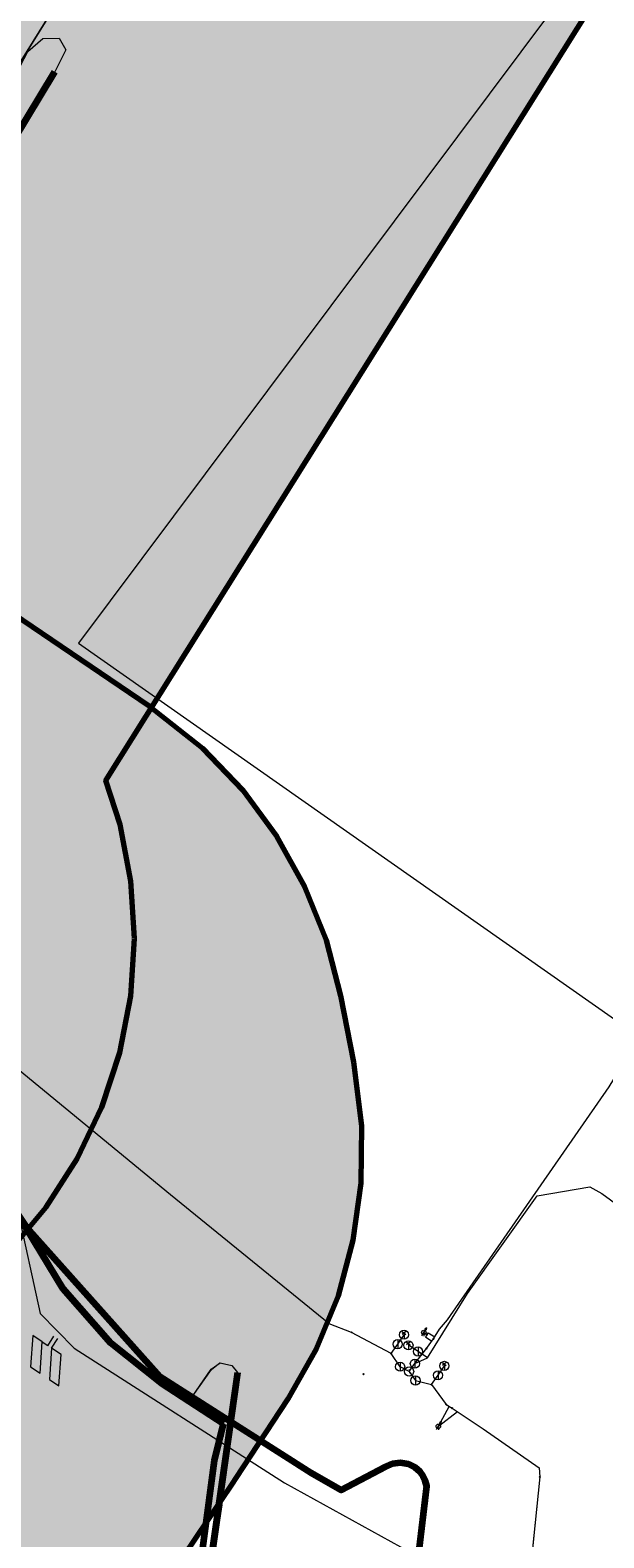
# Model space of a CAD drawing. Header units: metres. Extents: x 90551 to 91648, y 464474 to 467021.
# Tile 10 of 256: x 90826 to 90851, y 464722 to 464788. Entities that reach past the tile are written whole.
import ezdxf
from ezdxf.enums import TextEntityAlignment as Align
from ezdxf.lldxf.tags import DXFTag

# ---------------------------------------------------------------- set-up
doc = ezdxf.new("R2010")
doc.units = ezdxf.units.M
for name, color, linetype, lineweight in [('B-OI-KL-DATA_BT NEDERLAND NV-G', 90, 'KL-DATA-SO', 18), ('B-OI-KL-DATA_HULPSTUK_KPN BV-S', 90, 'Continuous', 18), ('B-OI-KL-DATA_HULPSTUK_T MOBILE NETHERLANDS BV-S', 90, 'Continuous', 18), ('B-OI-KL-DATA_HULPSTUK_UNIVERSITEIT LEIDEN-S', 90, 'Continuous', 18), ('B-OI-KL-DATA_KABELBED_KPN BV-G', 90, 'Continuous', 100), ('B-OI-KL-DATA_KABELBED_T MOBILE NETHERLANDS BV-G', 90, 'Continuous', 100), ('B-OI-KL-DATA_OVERIG_UNIVERSITEIT LEIDEN-G', 90, 'KL-DATA-SO', 18), ('B-OI-KL-ET_LS_230 V_COMOL 5 VOF-G', 190, 'KL-LS-SO', 18), ('B-OI-KL-ET_LS_230 V_UNIVERSITEIT LEIDEN-G', 190, 'KL-LS-SO', 18), ('B-OI-KL-ET_LS_400 V_LIANDER NV PAC 2AI68G2-G', 190, 'KL-LS-SO', 18), ('B-OI-KL-ET_LS_HULPSTUK_LIANDER NV PAC 2AI68G2-S', 190, 'Continuous', 18), ('B-OI-KL-ET_LS_LIANDER NV PAC 2AI68G2-G', 190, 'KL-LS-SO', 18), ('B-OI-KL-GAS_HD_HULPSTUK_LIANDER NV PAC 2AI68G2-S', 30, 'Continuous', 18), ('B-OI-KL-GAS_HD_OVERIG_UNIVERSITEIT LEIDEN-G', 30, 'KL-GAS_HD-SO', 18), ('B-OI-KL-GAS_HD_POLYETHEEN_114_8 BAR_LIANDER NV PAC 2AI68G2-G', 30, 'KL-GAS_HD-SO', 18), ('B-OI-KL-GAS_HD_POLYETHEEN_219_8 BAR_LIANDER NV PAC 2AI68G2-G', 30, 'KL-GAS_HD-SO', 18), ('B-OI-KL-GAS_HD_POLYETHEEN_60_8 BAR_LIANDER NV PAC 2AI68G2-G', 30, 'KL-GAS_HD-SO', 18), ('B-OI-KL-WATER_500_DUNEA NV-G', 170, 'KL-WATER-SO', 18), ('B-OI-KL-WATER_OVERIG_UNIVERSITEIT LEIDEN-G', 170, 'KL-WATER-SO', 18), ('B-OI-OG-INFO_BT NEDERLAND NV-G', 7, 'Continuous', 18), ('B-OI-OG-INFO_COMOL 5 VOF-GV', 7, 'Continuous', 18), ('B-OI-OG-INFO_LIANDER NV PAC 2AI68G2-G', 7, 'Continuous', 18)]:
    doc.layers.add(name, color=color, linetype=linetype, lineweight=lineweight)
for name, color, linetype, lineweight, transparency in [('B-OI-KL-DATA_MANTELBUIS_BT NEDERLAND NV-G', 90, 'Continuous', 100, 0.5), ('B-OI-KL-ET_LS_MANTELBUIS_STAAL_125_LIANDER NV PAC 2AI68G2-G', 190, 'Continuous', 100, 0.5), ('B-OI-KL-OVERIG_MANTELBUIS_OVERIG_COMOL 5 VOF-G', 8, 'Continuous', 100, 0.5)]:
    doc.layers.add(name, color=color, linetype=linetype, lineweight=lineweight, transparency=transparency)
doc.layers.add('B-OI-OG-INFO_EIS VOORZORGSMAATREGEL_DUNEA NV-GV', color=7, linetype='Continuous', lineweight=70, true_color=0xfa194b, transparency=0.8)
doc.layers.add('B-OI-OG-INFO_EIS VOORZORGSMAATREGEL_DUNEA NV-V', color=7, linetype='Continuous', lineweight=18, true_color=0xfa194b, transparency=0.8)
doc.styles.add('NLCS-ISO', font='NLCS-ISO.TTF')
tags = doc.linetypes.add('KL-DATA-SO', pattern='A,4,-1,[101,NLCS.SHX,S=0.5,R=0,X=0,Y=0],-1,4,-1,["D",Standard,S=1,R=0,X=-0.25,Y=-0.5],-1.5', length=12.5).pattern_tags.tags
tags[18] = DXFTag(74, 10)
tags = doc.linetypes.add('KL-GAS_HD-SO', pattern='A,4,-1,[69,NLCS.SHX,S=0.5,R=0,X=0,Y=0],-1,4,-1,["H",Standard,S=1,R=0,X=0,Y=-0.5],-2', length=13).pattern_tags.tags
tags[18] = DXFTag(74, 10)
tags = doc.linetypes.add('KL-LS-SO', pattern='A,4,-1,[103,NLCS.SHX,S=0.75,R=0,X=0,Y=0],-1,4,-1,["L",Standard,S=1,R=0,X=0,Y=-0.5],-2', length=13).pattern_tags.tags
tags[18] = DXFTag(74, 10)
doc.linetypes.add('KL-WATER-SO', pattern='A,7,-0.5,[168,NLCS.SHX,S=0.75,R=0,X=0.75,Y=0],-2', length=9.5)

# ---------------------------------------------------------------- blocks, each defined once
blk = doc.blocks.new('SKL-WTB_HULP_KB MEETPUNT-SO')
at = {"linetype": 'ByBlock', "lineweight": 18}
h = blk.add_hatch(color=0, dxfattribs=at)
h.dxf.hatch_style = 1
h.paths.add_polyline_path([(0.6, 1.04), (0.26, 0.78), (0.54, 0.61)])
at = {"color": 0, "linetype": 'ByBlock', "lineweight": 18}
for points in [[(-0.4, -0.69), (0.4, 0.69)], [(0.6, 1.04), (0.26, 0.78)], [(0.26, 0.78), (0.54, 0.61)], [(0.6, 1.04), (0.54, 0.61)], [(0, -0.25), (0, -0.8)]]:
    blk.add_lwpolyline(points, dxfattribs=at)
blk.add_circle((0, 0), 0.5, dxfattribs=at)
at = {"color": 0, "linetype": 'ByBlock', "lineweight": 18, "style": 'NLCS-ISO', "flags": 1}
for tag, p in [('TYPE', (1.5, 0)), ('OMSCHRIJVING', (1.5, -3)), ('LABEL', (1.5, -1.5))]:
    blk.add_attdef(tag, p, '', height=1, dxfattribs=at)
blk = doc.blocks.new('SKL-WTB_HULP_AFSLUITER-SO')
at = {"color": 0, "linetype": 'ByBlock', "lineweight": 18}
blk.add_lwpolyline([(0, 0.8), (0, -0.8)], dxfattribs=at)
blk.add_circle((0, 0), 1, dxfattribs=at)
at = {"color": 0, "linetype": 'ByBlock', "lineweight": 18, "style": 'NLCS-ISO', "flags": 1}
for tag, p in [('TYPE', (1.5, 0)), ('OMSCHRIJVING', (1.5, -3)), ('LABEL', (1.5, -1.5))]:
    blk.add_attdef(tag, p, '', height=1, dxfattribs=at)
blk = doc.blocks.new('SKL-WTB_HULP_OVERIG-SO')
at = {"color": 0, "linetype": 'ByBlock', "lineweight": 18}
for points in [[(-0.14, 0.14), (0.14, -0.14)], [(0.14, 0.14), (-0.14, -0.14)]]:
    blk.add_lwpolyline(points, dxfattribs=at)
at = {"color": 0, "linetype": 'ByBlock', "lineweight": 18, "style": 'NLCS-ISO', "flags": 1}
for tag, p in [('TYPE', (1.5, 0)), ('OMSCHRIJVING', (1.5, -3)), ('LABEL', (1.5, -1.5))]:
    blk.add_attdef(tag, p, '', height=1, dxfattribs=at)
blk = doc.blocks.new('SKL-WTB_HULP_BLAASGAT-SO')
at = {"color": 0, "linetype": 'ByBlock', "lineweight": 18}
for points in [[(0.4, 0.73), (-0.4, 0.09)], [(-0.4, 0.73), (0.4, 0.09)], [(0, 0.41), (0, -0.87)]]:
    blk.add_lwpolyline(points, dxfattribs=at)
blk.add_circle((0, 0), 1, dxfattribs=at)
at = {"color": 0, "linetype": 'ByBlock', "lineweight": 18, "style": 'NLCS-ISO', "flags": 1}
for tag, p in [('TYPE', (1.5, 0)), ('OMSCHRIJVING', (1.5, -3)), ('LABEL', (1.5, -1.5))]:
    blk.add_attdef(tag, p, '', height=1, dxfattribs=at)
blk = doc.blocks.new('SKL-WTB_HULP_T STUK-SO')
at = {"color": 0, "linetype": 'ByBlock', "lineweight": 18}
blk.add_circle((0, 0), 1, dxfattribs=at)
at = {"color": 0, "linetype": 'ByBlock', "lineweight": -2, "style": 'NLCS-ISO'}
blk.add_text('T', height=1, dxfattribs=at).set_placement((0, 0), align=Align.MIDDLE_CENTER)
at = {"color": 0, "linetype": 'ByBlock', "lineweight": 18, "style": 'NLCS-ISO', "flags": 1}
for tag, p in [('TYPE', (1.5, 0)), ('OMSCHRIJVING', (1.5, -3)), ('LABEL', (1.5, -1.5))]:
    blk.add_attdef(tag, p, '', height=1, dxfattribs=at)
blk = doc.blocks.new('SKL-WTB_HULP_MOF-SO')
at = {"linetype": 'ByBlock', "lineweight": 18}
h = blk.add_hatch(color=0, dxfattribs=at)
h.dxf.hatch_style = 1
h.paths.add_polyline_path([(-0.5625, 0, 1), (0.5625, 0, 1)])
at = {"color": 0, "linetype": 'ByBlock', "lineweight": 18}
blk.add_circle((0, 0), 0.5625, dxfattribs=at)
at = {"color": 0, "linetype": 'ByBlock', "lineweight": 18, "style": 'NLCS-ISO', "flags": 1}
for tag, p in [('TYPE', (1.5, 0)), ('OMSCHRIJVING', (1.5, -3)), ('LABEL', (1.5, -1.5))]:
    blk.add_attdef(tag, p, '', height=1, dxfattribs=at)

msp = doc.modelspace()

# ---------------------------------------------------------------- hatches: boundary and pattern name
at = {"layer": 'B-OI-OG-INFO_EIS VOORZORGSMAATREGEL_DUNEA NV-V'}
for points in [[(90814.016, 464728.383), (90816.472, 464728.985), (90818.832, 464729.892), (90821.059, 464731.09), (90823.117, 464732.559), (90824.973, 464734.276), (90826.598, 464736.214), (90827.964, 464738.341), (90829.052, 464740.623), (90829.843, 464743.025), (90830.325, 464745.507), (90830.49, 464748.031), (90830.335, 464750.555), (90829.863, 464753.039), (90829.232, 464754.979), (90851.127, 464789.919), (90851.405, 464790.375), (90871.204, 464823.932), (90894.638, 464810.269), (90896.899, 464809.136), (90899.284, 464808.297), (90901.756, 464807.767), (90904.275, 464807.551), (90906.802, 464807.656), (90910.152, 464808.3), (90920.611, 464811.256), (90922.995, 464812.097), (90925.255, 464813.231), (90927.354, 464814.642), (90929.258, 464816.306), (90930.936, 464818.196), (90932.376, 464820.306), (91010.707, 464952.471), (91078.909, 464933.059), (91106.076, 464924.654), (91108.535, 464924.06), (91111.047, 464923.783), (91113.575, 464923.823), (91116.079, 464924.183), (91118.516, 464924.855), (91120.849, 464925.831), (91122.623, 464926.823), (91123.339, 464927.272), (91125.391, 464928.75), (91127.24, 464930.474), (91128.858, 464932.418), (91130.216, 464934.551), (91131.246, 464936.715), (91134.607, 464945.029), (91135.404, 464947.428), (91135.892, 464949.91), (91136.064, 464952.432), (91135.915, 464954.956), (91135.451, 464957.442), (91134.675, 464959.848), (91133.602, 464962.138), (91132.249, 464964.274), (91130.637, 464966.223), (91128.792, 464967.951), (91126.743, 464969.434), (91124.525, 464970.647), (91122.171, 464971.569), (91119.719, 464972.187), (91117.208, 464972.491), (91114.68, 464972.476), (91112.174, 464972.142), (91109.73, 464971.495), (91107.387, 464970.543), (91105.183, 464969.305), (91103.152, 464967.798), (91102.862, 464967.519), (91090.509, 464971.34), (91090.073, 464971.47), (91008.8, 464994.602), (91006.329, 464995.139), (91003.811, 464995.36), (91001.283, 464995.261), (90997.607, 464994.531), (90994.815, 464993.698), (90992.443, 464992.823), (90990.2, 464991.656), (90988.122, 464990.215), (90986.243, 464988.524), (90984.591, 464986.609), (90983.328, 464984.73), (90904.102, 464851.054), (90877.495, 464866.568), (90875.234, 464867.701), (90872.848, 464868.54), (90870.376, 464869.071), (90867.857, 464869.286), (90865.331, 464869.181), (90862.838, 464868.759), (90861.133, 464868.277), (90855.571, 464866.435), (90853.227, 464865.491), (90851.019, 464864.257), (90848.985, 464862.755), (90847.157, 464861.008), (90845.563, 464859.045), (90844.634, 464857.612), (90817.095, 464810.938), (90795.324, 464776.196), (90787.532, 464764.169), (90786.295, 464761.964), (90785.344, 464759.62), (90784.698, 464757.176), (90784.365, 464754.67), (90784.351, 464752.141), (90784.697, 464749.417), (90784.962, 464748.077), (90785.106, 464747.533), (90785.21, 464746.985), (90785.429, 464746.311), (90785.608, 464745.633), (90785.816, 464745.119), (90785.991, 464744.58), (90786.293, 464743.941), (90786.557, 464743.289), (90786.833, 464742.798), (90787.071, 464742.294), (90787.448, 464741.701), (90787.795, 464741.084), (90788.129, 464740.634), (90788.43, 464740.161), (90788.881, 464739.618), (90789.3, 464739.053), (90789.686, 464738.651), (90790.047, 464738.217), (90790.566, 464737.733), (90791.051, 464737.227), (90791.485, 464736.876), (90791.896, 464736.493), (90792.6, 464735.975), (90793.017, 464735.638), (90793.271, 464735.481), (90793.591, 464735.245), (90799.499, 464731.359), (90801.695, 464730.107), (90804.031, 464729.14), (90806.471, 464728.477), (90808.976, 464728.127), (90811.504, 464728.095)], [(90793.272, 464674.862), (90795.76, 464675.314), (90798.171, 464676.074), (90800.467, 464677.134), (90802.611, 464678.475), (90804.569, 464680.075), (90806.309, 464681.91), (90807.571, 464683.594), (90810.308, 464687.68), (90834.812, 464724.083), (90834.951, 464724.292), (90837.243, 464727.792), (90838.493, 464729.99), (90839.455, 464732.329), (90840.114, 464734.77), (90840.459, 464737.274), (90840.486, 464739.803), (90840.142, 464742.59), (90839.569, 464745.518), (90838.928, 464747.965), (90837.983, 464750.31), (90836.75, 464752.518), (90835.248, 464754.552), (90833.502, 464756.381), (90831.14, 464758.25), (90821.688, 464764.638), (90819.507, 464765.919), (90817.183, 464766.914), (90814.751, 464767.609), (90812.252, 464767.99), (90809.724, 464768.054), (90807.209, 464767.797), (90804.746, 464767.226), (90802.375, 464766.348), (90800.133, 464765.178), (90798.057, 464763.734), (90796.179, 464762.041), (90794.531, 464760.123), (90793.137, 464758.014), (90792.021, 464755.745), (90791.2, 464753.354), (90790.687, 464750.877), (90790.491, 464748.356), (90790.615, 464745.83), (90791.055, 464743.341), (90791.807, 464740.926), (90792.858, 464738.626), (90794.19, 464736.478), (90794.599, 464735.974), (90777.126, 464710.016), (90777.103, 464709.982), (90774.342, 464705.862), (90773.07, 464703.676), (90772.083, 464701.348), (90771.399, 464698.914), (90771.027, 464696.413), (90770.974, 464693.885), (90771.24, 464691.37), (90771.821, 464688.909), (90772.708, 464686.542), (90773.887, 464684.304), (90775.339, 464682.234), (90777.04, 464680.363), (90778.964, 464678.722), (90781.079, 464677.337), (90783.352, 464676.23), (90785.747, 464675.418), (90788.225, 464674.915), (90790.747, 464674.729)]]:
    msp.add_hatch(color=256, dxfattribs=at).paths.add_polyline_path(points)

# ---------------------------------------------------------------- linework, layer by layer
at = {"layer": 'B-OI-KL-DATA_BT NEDERLAND NV-G', "flags": 128}
for points in [[(90840.98, 464859.88), (90847.97, 464856.17), (90839.9, 464842.37), (90815.01, 464800.77), (90800.59, 464777.54), (90798.84, 464775.89), (90791.89, 464772.83), (90789.7, 464771.59), (90787.41, 464769.84), (90784.82, 464766.88), (90785.7, 464767.02), (90819.72, 464744.4), (90825.75, 464735.33), (90831.61, 464728.77), (90833.06, 464727.93), (90833.87, 464729.09), (90834.25, 464729.37), (90834.77, 464729.26), (90835.02, 464728.95), (90821.82, 464636.4), (90799.1, 464619.15), (90797.677, 464617.552)], [(90840.978, 464859.881), (90847.971, 464856.173), (90839.9, 464842.372), (90815.014, 464800.77), (90800.59, 464777.536), (90798.838, 464775.894), (90791.894, 464772.83), (90789.704, 464771.59), (90787.406, 464769.841), (90784.824, 464766.879), (90785.697, 464767.019), (90819.724, 464744.401), (90825.754, 464735.327), (90831.607, 464728.769), (90833.059, 464727.926)], [(90833.059, 464727.926), (90833.865, 464729.092), (90834.253, 464729.371), (90834.77, 464729.258), (90835.022, 464728.953), (90821.823, 464636.399), (90799.098, 464619.145)]]:
    msp.add_lwpolyline(points, dxfattribs=at)
at = {"layer": 'B-OI-KL-DATA_KABELBED_KPN BV-G', "flags": 128}
for points in [[(90834.402, 464726.695), (90831.681, 464728.465), (90829.452, 464730.235), (90827.354, 464732.628), (90824.436, 464737.415), (90820.994, 464742.791), (90819.781, 464744.168), (90814.371, 464748.43), (90785.587, 464767.379), (90786.833, 464769.117)], [(90842.958, 464627.35), (90840.512, 464626.82), (90838.164, 464626.174), (90833.713, 464625.978), (90830.341, 464627.717), (90828.333, 464628.87), (90825.125, 464631.521), (90823.52, 464633.231), (90822.243, 464633.625), (90821.945, 464636.536), (90824.567, 464656.305), (90827.286, 464674.894), (90829.226, 464689.716), (90831.849, 464708.89), (90834.01, 464725.086), (90834.404, 464726.691)]]:
    msp.add_lwpolyline(points, dxfattribs=at)
at = {"layer": 'B-OI-KL-DATA_KABELBED_T MOBILE NETHERLANDS BV-G', "flags": 128}
for points in [[(90837.888, 464861.429), (90847.855, 464855.975), (90840.772, 464843.931), (90825.227, 464817.502), (90810.888, 464793.904), (90800.59, 464777.536), (90798.838, 464775.894), (90791.894, 464772.83), (90789.704, 464771.59), (90787.406, 464769.841), (90785.484, 464767.637), (90785.427, 464767.549), (90785.398, 464767.441), (90785.409, 464767.31), (90785.46, 464767.205), (90785.554, 464767.115), (90785.697, 464767.019), (90813.806, 464748.253), (90819.725, 464744.401), (90825.754, 464735.327), (90831.607, 464728.769), (90838.272, 464724.524)], [(90800.317, 464616.344), (90824.234, 464637.649), (90824.291, 464637.64), (90825.502, 464636.419), (90829.768, 464632.103), (90830.686, 464627.215), (90831.096, 464626.935), (90831.504, 464627.048), (90831.79, 464627.347), (90842.975, 464720.879), (90843.342, 464723.948), (90843.279, 464724.201), (90843.188, 464724.395), (90843.051, 464724.583), (90842.832, 464724.776), (90842.543, 464724.92), (90842.185, 464724.983), (90841.841, 464724.939), (90841.507, 464724.787), (90839.574, 464723.778), (90838.275, 464724.529)]]:
    msp.add_lwpolyline(points, dxfattribs=at)
at = {"layer": 'B-OI-KL-DATA_MANTELBUIS_BT NEDERLAND NV-G', "flags": 128}
msp.add_lwpolyline([(90835.02, 464728.95), (90834.204, 464723.123), (90834.208, 464723.145), (90834.114, 464722.478), (90821.823, 464636.399)], dxfattribs=at)
at = {"layer": 'B-OI-KL-DATA_OVERIG_UNIVERSITEIT LEIDEN-G', "flags": 128}
for points in [[(90837.888, 464861.429), (90847.854, 464855.975), (90840.772, 464843.931), (90825.227, 464817.502), (90810.888, 464793.904), (90800.59, 464777.536), (90798.838, 464775.894), (90791.894, 464772.83), (90789.704, 464771.59), (90787.406, 464769.841), (90785.484, 464767.637), (90785.427, 464767.549), (90785.398, 464767.441), (90785.409, 464767.311), (90785.46, 464767.205), (90785.554, 464767.115), (90785.697, 464767.019), (90813.806, 464748.253), (90819.725, 464744.401), (90825.754, 464735.327), (90831.607, 464728.769), (90838.272, 464724.523)], [(90838.272, 464724.523), (90839.574, 464723.778), (90841.507, 464724.787), (90841.842, 464724.939), (90842.185, 464724.982), (90842.544, 464724.92), (90842.832, 464724.776), (90843.051, 464724.583), (90843.188, 464724.395), (90843.279, 464724.201), (90843.342, 464723.947)]]:
    msp.add_lwpolyline(points, dxfattribs=at)
at = {"layer": 'B-OI-KL-ET_LS_230 V_COMOL 5 VOF-G', "flags": 128}
for points in [[(90825.921, 464729.198), (90826.336, 464728.919), (90826.431, 464730.301), (90826.016, 464730.58), (90825.921, 464729.198)], [(90826.677, 464730.129), (90826.946, 464730.556)], [(90826.431, 464730.301), (90826.684, 464730.141)], [(90826.751, 464728.64), (90827.166, 464728.361), (90827.261, 464729.743), (90826.846, 464730.022), (90826.751, 464728.64)], [(90826.846, 464730.022), (90827.115, 464730.449)]]:
    msp.add_lwpolyline(points, dxfattribs=at)
at = {"layer": 'B-OI-KL-ET_LS_230 V_UNIVERSITEIT LEIDEN-G', "flags": 128}
for points in [[(90825.921, 464729.198), (90826.336, 464728.919), (90826.431, 464730.301), (90826.016, 464730.58), (90825.921, 464729.198)], [(90826.677, 464730.129), (90826.946, 464730.556)], [(90826.431, 464730.301), (90826.684, 464730.141)], [(90826.751, 464728.64), (90827.166, 464728.361), (90827.261, 464729.743), (90826.846, 464730.022), (90826.751, 464728.64)], [(90826.846, 464730.022), (90827.115, 464730.449)]]:
    msp.add_lwpolyline(points, dxfattribs=at)
at = {"layer": 'B-OI-KL-ET_LS_400 V_LIANDER NV PAC 2AI68G2-G', "flags": 128}
for points in [[(90816.688, 464769.124), (90823.941, 464783.501), (90825.799, 464787.033), (90826.456, 464787.592), (90827.177, 464787.609), (90827.477, 464787.094), (90826.987, 464786.133), (90764.509, 464682.56), (90762.956, 464682.426), (90762.045, 464682.587), (90761.403, 464683.192), (90760.148, 464685.007), (90759.372, 464685.872), (90758.315, 464685.976), (90752.564, 464685.636), (90747.111, 464685.137), (90744.051, 464684.678), (90741.234, 464685.213), (90735.585, 464686.173), (90729.585, 464687.388), (90714.503, 464694.554), (90709.265, 464697.222), (90705.095, 464698.11)], [(90816.688, 464769.124), (90816.83, 464768.583), (90822.742, 464764.329), (90822.774, 464763.561), (90822.184, 464762.449), (90820.2, 464756.466), (90820.172, 464754.245), (90821.297, 464752.086), (90823.208, 464748.862), (90824.528, 464745.591), (90824.962, 464742.234), (90825.324, 464736.173), (90826.341, 464731.551), (90827.834, 464730.025), (90837.08, 464724.106), (90848.987, 464717.531), (90854.724, 464716.589), (90858.96, 464714.963), (90862.883, 464712.67), (90863.944, 464712.104)]]:
    msp.add_lwpolyline(points, dxfattribs=at)
at = {"layer": 'B-OI-KL-ET_LS_LIANDER NV PAC 2AI68G2-G', "flags": 128}
for points in [[(90843.213, 464730.708), (90843.358, 464730.617), (90843.287, 464730.516), (90843.57, 464730.333)], [(90843.213, 464730.708), (90843.358, 464730.617), (90843.408, 464730.697), (90843.694, 464730.517)], [(90843.853, 464726.586), (90844.335, 464727.463)], [(90843.853, 464726.586), (90844.695, 464727.236)]]:
    msp.add_lwpolyline(points, dxfattribs=at)
at = {"layer": 'B-OI-KL-ET_LS_MANTELBUIS_STAAL_125_LIANDER NV PAC 2AI68G2-G', "flags": 128}
msp.add_lwpolyline([(90764.509, 464682.56), (90826.987, 464786.133)], dxfattribs=at)
at = {"layer": 'B-OI-KL-GAS_HD_OVERIG_UNIVERSITEIT LEIDEN-G', "flags": 128}
for points in [[(90840.041, 464730.717), (90839.047, 464731.094), (90832.074, 464736.764), (90825.123, 464742.472), (90818.205, 464748.24), (90814.761, 464751.152), (90811.33, 464754.087), (90801.079, 464762.964), (90797.655, 464765.907), (90794.216, 464768.822), (90790.757, 464771.696), (90787.27, 464774.517), (90783.749, 464777.272), (90780.188, 464779.949), (90772.987, 464785.17), (90769.39, 464787.813), (90765.825, 464790.547), (90762.315, 464793.422), (90758.882, 464796.49), (90755.548, 464799.771), (90752.337, 464803.139), (90749.273, 464806.425), (90747.33, 464808.103)], [(90843.378, 464729.603), (90845.134, 464732.418), (90848.197, 464736.721), (90850.521, 464737.114), (90851.044, 464736.821)], [(90851.044, 464736.821), (90870.052, 464722.92), (90870.215, 464721.948), (90872.116, 464720.581), (90873.084, 464720.787), (90874.617, 464719.71), (90889.506, 464709.557)], [(90841.784, 464729.785), (90840.041, 464730.717)], [(90841.784, 464729.785), (90842.066, 464730.198)], [(90842.959, 464729.875), (90842.539, 464730.147)], [(90843.378, 464729.603), (90842.959, 464729.875)], [(90842.173, 464729.208), (90841.784, 464729.785)], [(90842.568, 464728.995), (90842.173, 464729.208)], [(90842.568, 464728.995), (90842.821, 464729.342)], [(90842.821, 464729.342), (90843.378, 464729.603)], [(90843.84, 464728.831), (90844.121, 464729.244)], [(90842.568, 464728.995), (90842.849, 464728.6)], [(90842.849, 464728.6), (90843.558, 464728.418)], [(90843.558, 464728.418), (90843.84, 464728.831)], [(90843.558, 464728.418), (90844.19, 464727.545)], [(90844.19, 464727.545), (90844.465, 464727.389)], [(90844.465, 464727.389), (90845.826, 464726.48), (90848.282, 464724.762), (90848.316, 464724.368)], [(90848.316, 464724.368), (90846.354, 464705.148)]]:
    msp.add_lwpolyline(points, dxfattribs=at)
at = {"layer": 'B-OI-KL-GAS_HD_POLYETHEEN_114_8 BAR_LIANDER NV PAC 2AI68G2-G', "flags": 128}
for points in [[(90844.19, 464727.545), (90844.465, 464727.389)], [(90844.465, 464727.389), (90845.826, 464726.48), (90848.282, 464724.762), (90848.316, 464724.368)], [(90848.316, 464724.368), (90836.335, 464606.977)]]:
    msp.add_lwpolyline(points, dxfattribs=at)
at = {"layer": 'B-OI-KL-GAS_HD_POLYETHEEN_219_8 BAR_LIANDER NV PAC 2AI68G2-G', "flags": 128}
for points in [[(90840.041, 464730.717), (90839.047, 464731.094), (90832.074, 464736.764), (90825.123, 464742.472), (90818.205, 464748.24), (90814.761, 464751.152), (90811.33, 464754.087), (90801.079, 464762.964), (90797.655, 464765.907), (90794.216, 464768.822), (90790.757, 464771.696), (90787.27, 464774.517), (90783.749, 464777.272), (90780.188, 464779.949), (90772.987, 464785.17), (90769.39, 464787.813), (90765.825, 464790.547), (90762.315, 464793.422), (90758.882, 464796.49), (90755.548, 464799.771), (90752.337, 464803.139), (90749.273, 464806.425), (90747.33, 464808.103)], [(90843.646, 464730.439), (90843.905, 464730.857), (90844.252, 464731.268), (90851.37, 464741.508), (90851.577, 464741.842), (90851.796, 464742.034), (90853.722, 464740.809), (90862.857, 464734.397), (90869.445, 464729.954), (90878.847, 464724.175), (90894.583, 464714.066), (90898.404, 464711.733), (90900.652, 464710.518), (90903.988, 464708.314), (90906.287, 464706.988), (90906.58, 464707.399)], [(90841.784, 464729.785), (90840.041, 464730.717)], [(90843.142, 464729.756), (90843.334, 464730.003)], [(90843.334, 464730.003), (90843.646, 464730.439)], [(90842.173, 464729.208), (90841.784, 464729.785)], [(90842.568, 464728.995), (90842.173, 464729.208)], [(90842.568, 464728.995), (90842.821, 464729.342)], [(90842.821, 464729.342), (90843.142, 464729.756)], [(90842.568, 464728.995), (90842.849, 464728.6)], [(90842.849, 464728.6), (90843.558, 464728.418)], [(90843.558, 464728.418), (90844.19, 464727.545)]]:
    msp.add_lwpolyline(points, dxfattribs=at)
at = {"layer": 'B-OI-KL-GAS_HD_POLYETHEEN_60_8 BAR_LIANDER NV PAC 2AI68G2-G', "flags": 128}
for points in [[(90842.066, 464730.198), (90842.347, 464730.611)], [(90841.784, 464729.785), (90842.066, 464730.198)], [(90842.959, 464729.875), (90842.539, 464730.147)], [(90842.959, 464729.875), (90843.142, 464729.756)], [(90843.84, 464728.831), (90844.121, 464729.244)], [(90843.558, 464728.418), (90843.84, 464728.831)]]:
    msp.add_lwpolyline(points, dxfattribs=at)
at = {"layer": 'B-OI-KL-OVERIG_MANTELBUIS_OVERIG_COMOL 5 VOF-G', "flags": 128}
msp.add_lwpolyline([(90835.022, 464728.953), (90821.823, 464636.399)], dxfattribs=at)
at = {"layer": 'B-OI-KL-WATER_500_DUNEA NV-G', "flags": 128}
msp.add_lwpolyline([(90810.489, 464748.068), (90805.208, 464751.542), (90804.582, 464751.954), (90804.455, 464752.597), (90804.317, 464753.294), (90804.696, 464753.879), (90805.36, 464754.902), (90806.874, 464757.237), (90809.655, 464761.527), (90810.632, 464763.057), (90811.282, 464764.071), (90812.175, 464765.424), (90813.116, 464766.85), (90814.072, 464768.332), (90814.797, 464769.474), (90817.621, 464773.999), (90820.88, 464779.222), (90824.096, 464784.378), (90827.356, 464789.603), (90830.695, 464794.954), (90834.179, 464800.538), (90837.147, 464805.626), (90840.215, 464810.777), (90843.167, 464815.732), (90846.123, 464820.695), (90849.315, 464826.103), (90852.463, 464831.46), (90854.388, 464834.735), (90855.705, 464836.978), (90858.597, 464841.899), (90861.547, 464846.918), (90861.858, 464847.448), (90862.47, 464847.651), (90866.641, 464849.032), (90867.419, 464849.29), (90868.111, 464848.881), (90873.652, 464845.604), (90878.754, 464842.586), (90883.966, 464839.51), (90888.865, 464836.619), (90894.019, 464833.558), (90899.077, 464830.714), (90903.923, 464827.989), (90904.711, 464827.546), (90905.711, 464827.829), (90909.825, 464828.991), (90914.123, 464830.206), (90915.17, 464830.502), (90915.727, 464831.398), (90919.033, 464836.71), (90922.169, 464842.032), (90925.013, 464846.861), (90927.421, 464850.98), (90928.23, 464852.363), (90931.376, 464857.763), (90935.077, 464864.036), (90938.126, 464869.204), (90941.173, 464874.372), (90944.216, 464879.543), (90947.26, 464884.714), (90950.31, 464889.881), (90953.283, 464894.887), (90954.156, 464896.357), (90956.437, 464900.199), (90959.609, 464905.542), (90962.562, 464910.518), (90965.842, 464916.046), (90968.227, 464920.05), (90968.952, 464921.268), (90972.261, 464926.824), (90975.678, 464932.561), (90978.497, 464937.331), (90981.427, 464942.316), (90984.377, 464947.336), (90984.467, 464947.489), (90987.511, 464952.659), (90990.56, 464957.827), (90993.623, 464962.972), (90996.658, 464968.162), (91000, 464973.655), (91000.534, 464974.533), (91000.729, 464974.591), (91001.045, 464974.685), (91002.648, 464975.155), (91003.325, 464975.366), (91003.93, 464975.194), (91005.262, 464974.815), (91005.972, 464974.612), (91006.247, 464974.534), (91009.701, 464973.551), (91015.471, 464971.909), (91021.242, 464970.266), (91027.013, 464968.624), (91032.784, 464966.981), (91038.555, 464965.339), (91044.325, 464963.696), (91050.096, 464962.054), (91055.867, 464960.411), (91061.638, 464958.769), (91067.409, 464957.126), (91073.179, 464955.484), (91078.95, 464953.841), (91084.598, 464952.234), (91090.329, 464950.459), (91094.269, 464949.239), (91095.341, 464948.919), (91096.419, 464948.573), (91098.328, 464947.982), (91099.456, 464947.633), (91100.461, 464947.322), (91106.574, 464945.428), (91111.612, 464943.868), (91111.987, 464943.76), (91112.36, 464943.995), (91112.703, 464944.21), (91112.834, 464944.548), (91114.628, 464948.918), (91115.808, 464951.48), (91116.064, 464952.524)], dxfattribs=at)
at = {"layer": 'B-OI-KL-WATER_OVERIG_UNIVERSITEIT LEIDEN-G', "flags": 128}
msp.add_lwpolyline([(91183.662, 465137.951), (91183.536, 465137.309), (91183.37, 465136.459), (91182.96, 465136.259), (91178.393, 465133.972), (91172.505, 465130.852), (91167.107, 465128.065), (91166.726, 465127.869), (91166.572, 465127.382), (91164.839, 465121.889), (91163.125, 465116.707), (91161.284, 465111.413), (91159.452, 465105.807), (91157.623, 465100.312), (91156.103, 465095.122), (91155.273, 465092.282), (91154.577, 465089.9), (91153.14, 465084.618), (91151.802, 465078.928), (91150.532, 465073.707), (91149.299, 465068.257), (91148.175, 465063.095), (91146.956, 465057.43), (91145.747, 465051.943), (91144.528, 465046.333), (91144.307, 465045.362), (91143.277, 465040.838), (91142.016, 465035.215), (91140.483, 465029.681), (91138.959, 465024.077), (91137.252, 465018.052), (91135.443, 465012.391), (91133.437, 465006.222), (91131.943, 465001.756), (91131.464, 465000.322), (91129.227, 464994.197), (91126.947, 464988.661), (91124.583, 464983.146), (91122.238, 464977.623), (91119.598, 464972.221), (91116.97, 464966.842), (91114.617, 464961.966), (91114.192, 464961.086), (91114.624, 464960.174), (91116.659, 464955.748), (91116.767, 464955.486), (91116.707, 464955.141), (91116.476, 464954.202), (91116.225, 464953.179), (91116.064, 464952.524), (91115.922, 464951.944), (91115.808, 464951.48), (91114.628, 464948.918), (91112.834, 464944.548), (91112.703, 464944.21), (91112.36, 464943.995), (91111.987, 464943.76), (91111.612, 464943.868), (91106.574, 464945.428), (91100.461, 464947.322), (91099.456, 464947.633), (91098.328, 464947.982), (91096.419, 464948.573), (91095.341, 464948.919), (91094.269, 464949.239), (91090.329, 464950.459), (91084.598, 464952.234), (91078.95, 464953.841), (91073.179, 464955.484), (91067.409, 464957.126), (91061.638, 464958.769), (91055.867, 464960.411), (91050.096, 464962.054), (91044.325, 464963.696), (91038.555, 464965.339), (91032.784, 464966.981), (91027.013, 464968.624), (91021.242, 464970.266), (91015.471, 464971.909), (91009.701, 464973.551), (91006.247, 464974.534), (91005.972, 464974.612), (91005.262, 464974.815), (91003.93, 464975.194), (91003.325, 464975.366), (91002.648, 464975.155), (91001.045, 464974.685), (91000.729, 464974.591), (91000.534, 464974.533), (91000, 464973.655), (90996.658, 464968.162), (90993.623, 464962.972), (90990.56, 464957.827), (90987.511, 464952.659), (90984.467, 464947.489), (90984.377, 464947.336), (90981.427, 464942.316), (90978.497, 464937.331), (90975.678, 464932.561), (90972.261, 464926.824), (90968.952, 464921.268), (90968.227, 464920.05), (90965.842, 464916.046), (90962.562, 464910.518), (90959.609, 464905.542), (90956.437, 464900.199), (90954.156, 464896.357), (90953.283, 464894.887), (90950.31, 464889.881), (90947.26, 464884.714), (90944.216, 464879.543), (90941.173, 464874.372), (90938.126, 464869.204), (90935.077, 464864.036), (90931.376, 464857.763), (90928.23, 464852.363), (90927.421, 464850.98), (90925.013, 464846.861), (90922.169, 464842.032), (90919.033, 464836.71), (90915.727, 464831.398), (90915.17, 464830.502), (90914.123, 464830.206), (90909.825, 464828.991), (90905.711, 464827.829), (90904.711, 464827.546), (90903.923, 464827.989), (90899.077, 464830.714), (90894.019, 464833.558), (90888.865, 464836.619), (90883.966, 464839.51), (90878.754, 464842.586), (90873.652, 464845.604), (90868.111, 464848.881), (90867.419, 464849.29), (90866.641, 464849.032), (90862.47, 464847.651), (90861.858, 464847.448), (90861.547, 464846.918), (90858.597, 464841.899), (90855.705, 464836.978), (90854.388, 464834.735), (90852.463, 464831.46), (90849.315, 464826.103), (90846.123, 464820.695), (90843.167, 464815.732), (90840.215, 464810.777), (90837.147, 464805.626), (90834.179, 464800.538), (90830.695, 464794.954), (90827.356, 464789.603), (90824.096, 464784.378), (90820.88, 464779.222), (90817.621, 464773.999), (90814.797, 464769.474), (90814.072, 464768.332), (90813.116, 464766.85), (90812.175, 464765.424), (90811.282, 464764.071), (90810.632, 464763.057), (90809.655, 464761.527), (90806.874, 464757.237), (90805.36, 464754.902), (90804.696, 464753.879), (90804.317, 464753.294), (90804.455, 464752.597), (90804.582, 464751.954), (90805.208, 464751.542), (90810.489, 464748.068)], dxfattribs=at)
at = {"layer": 'B-OI-OG-INFO_BT NEDERLAND NV-G', "flags": 128}
msp.add_lwpolyline([(90835.02, 464728.95), (90834.204, 464723.123), (90834.208, 464723.145), (90834.114, 464722.478), (90821.823, 464636.399)], dxfattribs=at)
msp.add_lwpolyline([(90835.02, 464728.95), (90834.204, 464723.123), (90834.208, 464723.145), (90834.114, 464722.478), (90821.823, 464636.399)], dxfattribs=at)
at = {"layer": 'B-OI-OG-INFO_COMOL 5 VOF-GV', "flags": 128}
msp.add_lwpolyline([(90877.412, 464837.689), (90854.396, 464796.279), (90828.022, 464761.015), (90899.732, 464710.733), (90945.313, 464811.599), (90913.554, 464830.391)], dxfattribs=at)
at = {"layer": 'B-OI-OG-INFO_EIS VOORZORGSMAATREGEL_DUNEA NV-GV', "flags": 128}
for points in [[(90824.973, 464734.276), (90826.598, 464736.214), (90827.964, 464738.341), (90829.052, 464740.623), (90829.843, 464743.025), (90830.325, 464745.507), (90830.49, 464748.031), (90830.335, 464750.555), (90829.863, 464753.039), (90829.232, 464754.979), (90851.127, 464789.919)], [(90810.308, 464687.68), (90834.812, 464724.083), (90834.951, 464724.292), (90837.243, 464727.792), (90838.493, 464729.99), (90839.455, 464732.329), (90840.114, 464734.77), (90840.459, 464737.274), (90840.486, 464739.803), (90840.142, 464742.59), (90839.569, 464745.518), (90838.928, 464747.965), (90837.983, 464750.31), (90836.75, 464752.518), (90835.248, 464754.552), (90833.502, 464756.381), (90831.14, 464758.25), (90821.688, 464764.638)]]:
    msp.add_lwpolyline(points, dxfattribs=at)
at = {"layer": 'B-OI-OG-INFO_LIANDER NV PAC 2AI68G2-G', "flags": 128}
for points in [[(90840.041, 464730.717), (90839.047, 464731.094), (90832.074, 464736.764), (90825.123, 464742.472), (90818.205, 464748.24), (90814.761, 464751.152), (90811.33, 464754.087), (90801.079, 464762.964), (90797.655, 464765.907), (90794.216, 464768.822), (90790.757, 464771.696), (90787.27, 464774.517), (90783.749, 464777.272), (90780.188, 464779.949), (90772.987, 464785.17), (90769.39, 464787.813), (90765.825, 464790.547), (90762.315, 464793.422), (90758.882, 464796.49), (90755.548, 464799.771), (90752.337, 464803.139), (90749.273, 464806.425), (90747.33, 464808.103)], [(90848.316, 464724.368), (90836.335, 464606.977)]]:
    msp.add_lwpolyline(points, dxfattribs=at)

# ---------------------------------------------------------------- block references
at = {"layer": 'B-OI-KL-DATA_HULPSTUK_KPN BV-S', "xscale": 0.2, "yscale": 0.2, "zscale": 0.2}
for name, p in [('SKL-WTB_HULP_OVERIG-SO', (90834.402, 464726.695)), ('SKL-WTB_HULP_OVERIG-SO', (90834.404, 464726.691)), ('SKL-WTB_HULP_MOF-SO', (90834.274, 464726.16))]:
    msp.add_blockref(name, p, dxfattribs=at)
at = {"layer": 'B-OI-KL-DATA_HULPSTUK_T MOBILE NETHERLANDS BV-S', "xscale": 0.2, "yscale": 0.2, "zscale": 0.2}
msp.add_blockref('SKL-WTB_HULP_OVERIG-SO', (90838.272, 464724.524), dxfattribs=at)
at = {"layer": 'B-OI-KL-DATA_HULPSTUK_UNIVERSITEIT LEIDEN-S', "xscale": 0.2, "yscale": 0.2, "zscale": 0.2}
for p in [(90840.564, 464728.879), (90838.272, 464724.523)]:
    msp.add_blockref('SKL-WTB_HULP_OVERIG-SO', p, dxfattribs=at)
at = {"layer": 'B-OI-KL-ET_LS_HULPSTUK_LIANDER NV PAC 2AI68G2-S', "xscale": 0.2, "yscale": 0.2, "zscale": 0.2}
for p in [(90843.213, 464730.708), (90843.853, 464726.586)]:
    msp.add_blockref('SKL-WTB_HULP_KB MEETPUNT-SO', p, dxfattribs=at)
at = {"layer": 'B-OI-KL-GAS_HD_HULPSTUK_LIANDER NV PAC 2AI68G2-S', "xscale": 0.2, "yscale": 0.2, "zscale": 0.2}
for name, p in [('SKL-WTB_HULP_OVERIG-SO', (90840.041, 464730.717)), ('SKL-WTB_HULP_BLAASGAT-SO', (90842.347, 464730.611)), ('SKL-WTB_HULP_OVERIG-SO', (90841.784, 464729.785)), ('SKL-WTB_HULP_AFSLUITER-SO', (90842.066, 464730.198)), ('SKL-WTB_HULP_BLAASGAT-SO', (90842.539, 464730.147)), ('SKL-WTB_HULP_AFSLUITER-SO', (90842.959, 464729.875)), ('SKL-WTB_HULP_OVERIG-SO', (90843.334, 464730.003)), ('SKL-WTB_HULP_OVERIG-SO', (90843.646, 464730.439)), ('SKL-WTB_HULP_AFSLUITER-SO', (90842.173, 464729.208)), ('SKL-WTB_HULP_T STUK-SO', (90842.568, 464728.995)), ('SKL-WTB_HULP_AFSLUITER-SO', (90842.821, 464729.342)), ('SKL-WTB_HULP_OVERIG-SO', (90843.142, 464729.756)), ('SKL-WTB_HULP_BLAASGAT-SO', (90844.121, 464729.244)), ('SKL-WTB_HULP_AFSLUITER-SO', (90842.849, 464728.6)), ('SKL-WTB_HULP_AFSLUITER-SO', (90843.84, 464728.831)), ('SKL-WTB_HULP_OVERIG-SO', (90843.558, 464728.418)), ('SKL-WTB_HULP_OVERIG-SO', (90844.19, 464727.545)), ('SKL-WTB_HULP_OVERIG-SO', (90844.465, 464727.389)), ('SKL-WTB_HULP_OVERIG-SO', (90848.316, 464724.368))]:
    msp.add_blockref(name, p, dxfattribs=at)

doc.saveas('drawing.dxf')
